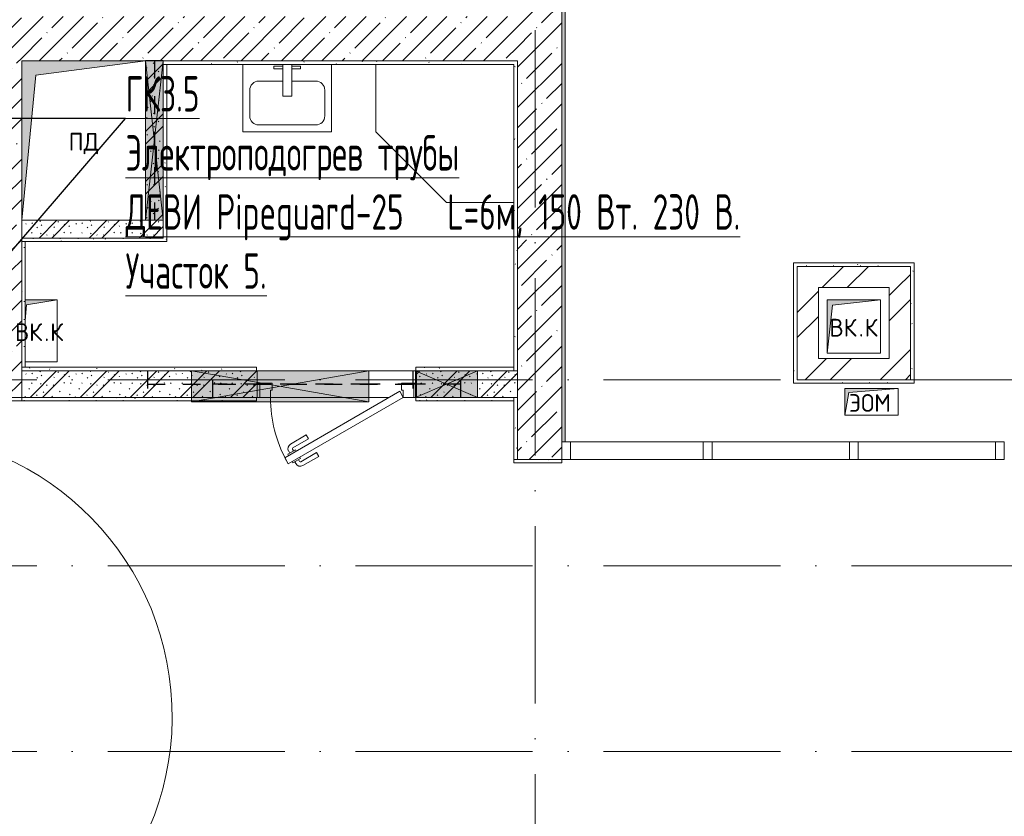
# Model space of a CAD drawing. Header units: millimetres. Extents: x 83162 to 161202, y 56220 to 105342.
# Tile 8 of 209: x 94109 to 99670, y 88585 to 93083. Entities that reach past the tile are written whole.
import ezdxf
from ezdxf import colors
from ezdxf.entities.mleader import LeaderData, LeaderLine
from ezdxf.math import Vec2, Vec3

# ---------------------------------------------------------------- set-up
doc = ezdxf.new("R2010")
doc.units = ezdxf.units.MM
doc.linetypes.add('3_ Штрих_ 1 х 1 мм', pattern=[200, 100, -100])
doc.linetypes.add('4_ Штрихпунктир_ 10 х 2 мм', pattern=[1400, 1000, -200, 0, -200])
for name, color, linetype, lineweight in [('A-____-NOTE-TEXT', 5, 'Continuous', 9), ('A-DETL-GENF-OTLN', 7, 'Continuous', 9), ('A-DOOR-____-MCUT', 7, 'Continuous', 18), ('A-DOOR-____-OTLN', 7, 'Continuous', 9), ('A-DOOR-FRAM-MCUT', 7, 'Continuous', 18), ('A-FLOR-____-OTLN', 7, 'Continuous', 9), ('A-GLAZ-____-MCUT', 7, 'Continuous', 9), ('A-GLAZ-____-OTLN', 7, 'Continuous', 9), ('A-GLAZ-CURT-MCUT', 7, 'Continuous', 9), ('A-GLAZ-CURT-OTLN', 7, 'Continuous', 9), ('A-GLAZ-CWMG-MCUT', 7, 'Continuous', 9), ('A-GLAZ-CWMG-OTLN', 7, 'Continuous', 9), ('A-WALL-____-MCUT', 7, 'Continuous', 9), ('A-WALL-____-PATT', 7, 'Continuous', 9), ('I-WALL-____-MCUT', 7, 'Continuous', 9), ('M-EQPM-____-OTLN', 7, 'Continuous', 9), ('P-SANR-FIXT-OTLN', 7, 'Continuous', 9), ('S-BEAM-____-OTLN', 7, 'Continuous', 9), ('S-GRID-____-OTLN', 7, 'Continuous', 9), ('ДЕВИ', 7, 'Continuous', 0)]:
    doc.layers.add(name, color=color, linetype=linetype, lineweight=lineweight)
doc.styles.add('GOST Common', font='GOST_Common.ttf', dxfattribs={"height": 100})
doc.styles.add('ДЕВИ', font='CS_Gost2304.shx', dxfattribs={"width": 0.8})
pattern_1 = [(45, (0, 0), (-114.04925, 114.04925), []), (45, (114.05, 0), (-114.04925, 114.04925), [201.613, -40.323, 3.353, -36.97])]
pattern_2 = [(135, (150.28, 188.64), (-282.8427, 3e-14), [5, -395]), (135, (174.9, 237.36), (-282.8427, 3e-14), [5, -395]), (135, (211.96, 236.53), (-282.8427, 3e-14), [5, -395]), (135, (114.96, 223.96), (-282.8427, 3e-14), [5, -395]), (135, (77.54, 223.96), (-282.8427, 3e-14), [5, -395]), (135, (57.44, 184.52), (-282.8427, 3e-14), [5, -395]), (135, (66.21, 142.9), (-282.8427, 3e-14), [5, -395]), (135, (107.33, 161), (-282.8427, 3e-14), [5, -395]), (135, (99.08, 130.94), (-282.8427, 3e-14), [5, -395]), (135, (22.6, 136.46), (-282.8427, 3e-14), [5, -395]), (135, (21.16, 168.08), (-282.8427, 3e-14), [5, -395]), (135, (46.13, 96.12), (-282.8427, 3e-14), [5, -395]), (135, (3.54, 74.6), (-282.8427, 3e-14), [5, -395]), (135, (40.3, 47.56), (-282.8427, 3e-14), [5, -395]), (135, (39.77, 18.47), (-282.8427, 3e-14), [5, -395]), (135, (76.94, 37.28), (-282.8427, 3e-14), [5, -395]), (135, (114.18, 62.4), (-282.8427, 3e-14), [5, -395]), (135, (139.87, 90.2), (-282.8427, 3e-14), [5, -395]), (135, (141.44, 15.82), (-282.8427, 3e-14), [5, -395]), (135, (188.69, 26.73), (-282.8427, 3e-14), [5, -395]), (135, (176.14, 51.36), (-282.8427, 3e-14), [5, -395]), (135, (177.03, 0), (-282.8427, 3e-14), [5, -395]), (135, (276.61, 8.22), (-282.8427, 3e-14), [5, -395]), (135, (271.19, 31.72), (-282.8427, 3e-14), [5, -395]), (135, (268.29, 119.65), (-282.8427, 3e-14), [5, -395]), (135, (237.92, 101.95), (-282.8427, 3e-14), [5, -395]), (135, (237.92, 158.27), (-282.8427, 3e-14), [5, -395]), (135, (260.4, 204.35), (-282.8427, 3e-14), [5, -395]), (135, (275.54, 235.4), (-282.8427, 3e-14), [5, -395]), (135, (117.62, 268.96), (-282.8427, 3e-14), [5, -395]), (135, (203.62, 273.83), (-282.8427, 3e-14), [5, -395]), (135, (47.24, 279.3), (-282.8427, 3e-14), [5, -395]), (135, (23.2, 266.16), (-282.8427, 3e-14), [5, -395]), (135, (42.78, 232.52), (-282.8427, 3e-14), [5, -395]), (135, (177.76, 90.57), (-282.8427, 3e-14), [5, -395]), (135, (181.12, 121.8), (-282.8427, 3e-14), [5, -395]), (135, (206.73, 172.06), (-282.8427, 3e-14), [5, -395]), (135, (143.14, 136.62), (-282.8427, 3e-14), [5, -395]), (135, (211.51, 131.86), (-282.8427, 3e-14), [5, -395]), (135, (81.47, 95.1), (-282.8427, 3e-14), [5, -395]), (135, (235.13, 60.46), (-282.8427, 3e-14), [5, -395]), (135, (242.24, 4.89), (-282.8427, 3e-14), [5, -395]), (45, (0, 106.07), (-282.8427, 0), []), (45, (106.07, 0), (-282.8427, 0), []), (45, (176.78, 0), (-282.8427, 0), []), (45, (0, 176.78), (-282.8427, 0), [])]
pattern_3 = [(45, (0, 0), (-212.13203, 212.13203), []), (45, (0, 141.4), (-212.13203, 212.13203), [])]
pattern_4 = [(0, (0, 0), (203.2, 50.8), [3.353, -149.047, 3.353, -149.047, -812.8]), (0, (0, 0), (203.2, 50.8), [-304.8, 3.353, -301.447, 3.353, -149.047, -355.6]), (0, (0, 0), (203.2, 50.8), [-762, 3.353, -98.247, 3.353, -250.647]), (120, (76.2, 25.4), (-145.59409, 150.576362), [3.353, -149.047, 3.353, -149.047, -812.8]), (120, (76.2, 25.4), (-145.59409, 150.576362), [-304.8, 3.353, -301.447, 3.353, -149.047, -355.6]), (120, (76.2, 25.4), (-145.59409, 150.576362), [-762, 3.353, -98.247, 3.353, -250.647]), (240, (101.6, 127), (-57.60591, -201.376362), [3.353, -149.047, 3.353, -149.047, -812.8]), (240, (101.6, 127), (-57.60591, -201.376362), [-304.8, 3.353, -301.447, 3.353, -149.047, -355.6]), (240, (101.6, 127), (-57.60591, -201.376362), [-762, 3.353, -98.247, 3.353, -250.647])]

# ---------------------------------------------------------------- blocks, each defined once
blk = doc.blocks.new('АР_Канал вертикальный прямоугольный - ПД-3616552-ВКК_01_К3_З_ЭОМ_греющий кабель_')
at = {"layer": 'A-DETL-GENF-OTLN', "lineweight": 5, "true_color": 0xf4f4f4}
blk.add_hatch(color=7, dxfattribs=at).paths.add_polyline_path([(-350, -450), (-270, 370), (350, 450), (-350, 450), (-350, 306.8)])
at = {"layer": 'A-DETL-GENF-OTLN', "color": 254, "lineweight": 13, "true_color": 0xcccccc}
for p, q in [((350, 450), (-350, 450)), ((-350, 450), (-350, -450)), ((350, 450), (-350, 450)), ((-350, 450), (-350, -450)), ((-270, 370), (350, 450)), ((-270, 370), (350, 450)), ((350, -450), (350, 450)), ((-350, -450), (-270, 370)), ((-350, -450), (-270, 370)), ((-350, -450), (350, -450))]:
    blk.add_line(p, q, dxfattribs=at)
at = {"layer": 'M-EQPM-____-OTLN', "color": 254, "lineweight": 5, "true_color": 0xcccccc}
for p, q in [((-350, -450), (-350, 450)), ((-350, 450), (350, 450)), ((350, 450), (350, -450)), ((350, -450), (-350, -450))]:
    blk.add_line(p, q, dxfattribs=at)
blk = doc.blocks.new('АР_Канал вертикальный прямоугольный - ВК_К-7411578-ВКК_01_К3_З_ЭОМ_греющий кабель_')
at = {"layer": 'A-DETL-GENF-OTLN', "lineweight": 5, "true_color": 0xf4f4f4}
blk.add_hatch(color=7, dxfattribs=at).paths.add_polyline_path([(-150, -150), (-120, 120), (150, 150), (-150, 150), (-150, 31.7)])
at = {"layer": 'A-DETL-GENF-OTLN', "color": 254, "lineweight": 13, "true_color": 0xcccccc}
for p, q in [((150, 150), (-150, 150)), ((-150, 150), (-150, -150)), ((150, 150), (-150, 150)), ((-150, 150), (-150, -150)), ((-150, -150), (-120, 120)), ((-150, -150), (-120, 120)), ((-120, 120), (150, 150)), ((-120, 120), (150, 150)), ((150, -150), (150, 150)), ((-150, -150), (150, -150))]:
    blk.add_line(p, q, dxfattribs=at)
at = {"layer": 'M-EQPM-____-OTLN', "color": 254, "lineweight": 5, "true_color": 0xcccccc}
for p, q in [((-150, -150), (-150, 150)), ((-150, 150), (150, 150)), ((150, 150), (150, -150)), ((150, -150), (-150, -150))]:
    blk.add_line(p, q, dxfattribs=at)
blk = doc.blocks.new('АР_Дверь однопольная - 900х2100h_750__Глухая_1 эт_Су_EI30-4614530-ВКК_01_К3_З_ЭОМ_греющий кабель_')
at = {"layer": 'A-DOOR-____-MCUT', "color": 254, "lineweight": 13, "true_color": 0xcccccc}
for p, q in [((274.5, 450), (-375, 75)), ((294.5, 415.4), (274.5, 450)), ((-355, 40.4), (294.5, 415.4)), ((-375, 75), (-355, 40.4))]:
    blk.add_line(p, q, dxfattribs=at)
at = {"layer": 'A-DOOR-____-OTLN', "color": 254, "lineweight": 5, "true_color": 0xcccccc}
for p, q in [((102.3, 408.3), (191.1, 459.6)), ((238, 438.2), (232, 448.6)), ((114.8, 386.7), (102.3, 408.3)), ((114.8, 386.7), (203.6, 437.9)), ((248.9, 444.4), (205.6, 419.4)), ((205.6, 419.4), (209.6, 412.5)), ((216.4, 425.7), (210.4, 436.1)), ((276.9, 395.9), (233.6, 370.9)), ((252.9, 437.5), (248.9, 444.4)), ((266, 389.7), (272, 379.3)), ((272.9, 402.9), (276.9, 395.9)), ((159.8, 308.7), (248.6, 360)), ((172.3, 287.1), (261.1, 338.3)), ((233.6, 370.9), (229.6, 377.9)), ((244.4, 377.2), (250.4, 366.8)), ((159.8, 308.7), (172.3, 287.1))]:
    blk.add_line(p, q, dxfattribs=at)
for centre, radius, start, end in [((206.1, 433.6), 30, 30, 120), ((-375, 75), 750, 1.9153, 30), ((206.1, 433.6), 4.99, 30, 120), ((246.1, 364.3), 4.99, 300, 30), ((246.1, 364.3), 30, 300, 30), ((-375, 75), 750, 360, 1.9153)]:
    blk.add_arc(centre, radius, start, end, dxfattribs=at)
at = {"layer": 'A-DOOR-FRAM-MCUT', "color": 254, "lineweight": 13, "true_color": 0xcccccc}
for p, q in [((-445, 75), (-450, 75)), ((-435, 75), (-445, 75)), ((-375, 75), (-435, 75)), ((-435, 75), (-435, -5)), ((-375, 35), (-375, 75)), ((435, 75), (375, 75)), ((375, 75), (375, 35)), ((435, -5), (435, 75)), ((435, 75), (450, 75)), ((-365, 35), (-375, 35)), ((-365, -5), (-365, 35)), ((375, 35), (365, 35)), ((365, 35), (365, -5)), ((-445, -5), (-450, -5)), ((-435, -5), (-445, -5)), ((-435, -5), (-365, -5)), ((365, -5), (435, -5)), ((435, -5), (450, -5))]:
    blk.add_line(p, q, dxfattribs=at)
blk = doc.blocks.new('A-PLU-Sink-2D - 400 x 500mm-V25-ВКК_01_К3_З_ЭОМ_греющий кабель_')
at = {"layer": 'P-SANR-FIXT-OTLN', "color": 254, "lineweight": 5, "true_color": 0xcccccc}
for p, q in [((-234.3, 197.7), (265.7, 197.7)), ((-234.3, -182.3), (-234.3, 197.7)), ((265.7, 197.7), (-234.3, 197.7)), ((-234.3, 197.7), (-234.3, -182.3)), ((265.7, 197.7), (265.7, -182.3)), ((265.7, -182.3), (265.7, 197.7)), ((-145.4, 159.6), (176.8, 159.6)), ((-196.2, -37.2), (-196.2, 108.8)), ((227.6, 108.8), (227.6, -37.2)), ((-9.3, -2.3), (-9.3, -182.3)), ((40.7, -2.3), (-9.3, -2.3)), ((40.7, -182.3), (40.7, -2.3)), ((-9.3, -88), (-145.4, -88)), ((176.8, -88), (40.7, -88)), ((-59.3, -172.3), (-59.3, -157.3)), ((-59.3, -157.3), (-9.3, -157.3)), ((90.7, -157.3), (40.7, -157.3)), ((90.7, -172.3), (90.7, -157.3)), ((-9.3, -172.3), (-59.3, -172.3)), ((40.7, -172.3), (90.7, -172.3))]:
    blk.add_line(p, q, dxfattribs=at)
for centre, start, end in [((-145.4, 108.8), 90, 180), ((176.8, 108.8), 360, 90), ((-145.4, -37.2), 180, 270), ((176.8, -37.2), 270, 0)]:
    blk.add_arc(centre, 50.8, start, end, dxfattribs=at)
blk = doc.blocks.new('АР_Отверстие прямоугольное - ОВВ-4588227-ВКК_01_К3_З_ЭОМ_греющий кабель_')
at = {"layer": 'A-DETL-GENF-OTLN', "lineweight": 5, "true_color": 0xf9f9f9}
blk.add_hatch(color=7, dxfattribs=at).paths.add_polyline_path([(575, -50), (575, 50), (-325, 50), (-325, -50), (-181.8, -50)])
at = {"layer": 'A-DETL-GENF-OTLN', "color": 254, "lineweight": 5, "true_color": 0xcccccc}
for p, q in [((575, 50), (-325, -50)), ((-325, 50), (575, -50))]:
    blk.add_line(p, q, dxfattribs=at)
at = {"layer": 'A-DETL-GENF-OTLN', "color": 254, "lineweight": 13, "true_color": 0xcccccc}
for p, q in [((575, 50), (-325, 50)), ((-325, 50), (-325, -50)), ((575, -50), (575, 50)), ((-325, -50), (575, -50))]:
    blk.add_line(p, q, dxfattribs=at)
at = {"layer": 'A-GLAZ-____-MCUT', "color": 254, "lineweight": 5, "true_color": 0xcccccc}
for p, q in [((-325, 50), (-325, -50)), ((575, 50), (575, -50))]:
    blk.add_line(p, q, dxfattribs=at)
blk = doc.blocks.new('АР_Отверстие прямоугольное - ОВВ-4793839-ВКК_01_К3_З_ЭОМ_греющий кабель_')
at = {"layer": 'A-DETL-GENF-OTLN', "lineweight": 5, "true_color": 0xf9f9f9}
blk.add_hatch(color=7, dxfattribs=at).paths.add_polyline_path([(-50, 75), (-50, -75), (300, -75), (300, 75)])
at = {"layer": 'A-DETL-GENF-OTLN', "color": 254, "lineweight": 5, "true_color": 0xcccccc}
for p, q in [((300, 75), (-50, -75)), ((-50, 75), (300, -75))]:
    blk.add_line(p, q, dxfattribs=at)
at = {"layer": 'A-DETL-GENF-OTLN', "color": 254, "lineweight": 13, "true_color": 0xcccccc}
for p, q in [((300, 75), (-50, 75)), ((-50, 75), (-50, -75)), ((300, -75), (300, 75)), ((-50, -75), (300, -75))]:
    blk.add_line(p, q, dxfattribs=at)
at = {"layer": 'A-GLAZ-____-MCUT', "color": 254, "lineweight": 5, "true_color": 0xcccccc}
for p, q in [((-50, 75), (-50, -75)), ((300, 75), (300, -75))]:
    blk.add_line(p, q, dxfattribs=at)
blk = doc.blocks.new('АР_Отверстие прямоугольное - ОВВ-4534553-ВКК_01_К3_З_ЭОМ_греющий кабель_')
at = {"layer": 'A-DETL-GENF-OTLN', "lineweight": 5, "true_color": 0xf9f9f9}
blk.add_hatch(color=7, dxfattribs=at).paths.add_polyline_path([(-375, -100), (625, -100), (625, 75), (-375, 75)])
at = {"layer": 'A-DETL-GENF-OTLN', "color": 254, "lineweight": 5, "true_color": 0xcccccc}
for p, q in [((625, 75), (-375, -100)), ((-375, 75), (625, -100))]:
    blk.add_line(p, q, dxfattribs=at)
at = {"layer": 'A-DETL-GENF-OTLN', "color": 254, "lineweight": 13, "true_color": 0xcccccc}
for p, q in [((625, 75), (-375, 75)), ((-375, 75), (-375, -100)), ((625, -100), (625, 75)), ((-375, -100), (625, -100))]:
    blk.add_line(p, q, dxfattribs=at)
at = {"layer": 'A-GLAZ-____-MCUT', "color": 254, "lineweight": 5, "true_color": 0xcccccc}
for p, q in [((-375, 75), (-375, -75)), ((625, 75), (625, -75))]:
    blk.add_line(p, q, dxfattribs=at)
blk = doc.blocks.new('АР_Канал вертикальный прямоугольный - ВК_К-2976438-ВКК_01_К3_З_ЭОМ_греющий кабель_')
at = {"layer": 'A-DETL-GENF-OTLN', "lineweight": 5, "true_color": 0xf4f4f4}
blk.add_hatch(color=7, dxfattribs=at).paths.add_polyline_path([(-80, 59.5), (-72.5, 147.5), (100, 175), (-80, 175), (-80, 155)])
at = {"layer": 'A-DETL-GENF-OTLN', "color": 254, "lineweight": 13, "true_color": 0xcccccc}
for p, q in [((100, 175), (-80, 175)), ((100, 175), (-80, 175)), ((-72.5, 147.5), (100, 175)), ((-72.5, 147.5), (100, 175)), ((100, -175), (100, 175)), ((-80, 59.5), (-72.5, 147.5)), ((-80, 59.5), (-72.5, 147.5)), ((-80, -175), (100, -175))]:
    blk.add_line(p, q, dxfattribs=at)
at = {"layer": 'M-EQPM-____-OTLN', "color": 254, "lineweight": 5, "true_color": 0xcccccc}
for p, q in [((-80, 175), (100, 175)), ((100, 175), (100, -175)), ((100, -175), (-80, -175))]:
    blk.add_line(p, q, dxfattribs=at)
blk = doc.blocks.new('A-PLU-Shower_Corner_2D1 - 800x800-2619435-ВКК_01_К3_З_ЭОМ_греющий кабель_')
at = {"layer": 'P-SANR-FIXT-OTLN', "color": 254, "lineweight": 5, "true_color": 0xcccccc}
for p, q in [((-800, -400), (-800, -20)), ((-800, -20), (-800, -400)), ((-400, -800), (-800, -400)), ((-400, -800), (-800, -400)), ((-20, -800), (-400, -800)), ((-400, -800), (-20, -800))]:
    blk.add_line(p, q, dxfattribs=at)
blk = doc.blocks.new('АР_Канал вертикальный прямоугольный - ЭОМ-2977790-ВКК_01_К3_З_ЭОМ_греющий кабель_')
at = {"layer": 'A-DETL-GENF-OTLN', "lineweight": 5, "true_color": 0xf4f4f4}
blk.add_hatch(color=7, dxfattribs=at).paths.add_polyline_path([(-150, -75), (-127.5, 52.5), (150, 75), (-150, 75)])
at = {"layer": 'A-DETL-GENF-OTLN', "color": 254, "lineweight": 13, "true_color": 0xcccccc}
for p, q in [((150, 75), (-150, 75)), ((-150, 75), (-150, -75)), ((150, 75), (-150, 75)), ((-150, 75), (-150, -75)), ((-127.5, 52.5), (150, 75)), ((-127.5, 52.5), (150, 75)), ((150, -75), (150, 75)), ((-150, -75), (-127.5, 52.5)), ((-150, -75), (-127.5, 52.5)), ((-150, -75), (150, -75))]:
    blk.add_line(p, q, dxfattribs=at)
at = {"layer": 'M-EQPM-____-OTLN', "color": 254, "lineweight": 5, "true_color": 0xcccccc}
for p, q in [((-150, -75), (-150, 75)), ((-150, 75), (150, 75)), ((150, 75), (150, -75)), ((150, -75), (-150, -75))]:
    blk.add_line(p, q, dxfattribs=at)
blk = doc.blocks.new('Прямоугольный импост - 100Х50-3553541-ВКК_01_К3_З_ЭОМ_греющий кабель_')
at = {"layer": 'A-GLAZ-CWMG-MCUT', "color": 254, "lineweight": 5, "true_color": 0xcccccc}
for p, q in [((-50, 50), (0, 50)), ((-50, -50), (-50, 50)), ((0, 50), (0, -50)), ((0, -50), (-50, -50))]:
    blk.add_line(p, q, dxfattribs=at)
blk = doc.blocks.new('Системная панель - С остеклением-3552978-ВКК_01_К3_З_ЭОМ_греющий кабель_')
at = {"layer": 'A-GLAZ-CURT-MCUT', "color": 254, "lineweight": 5, "true_color": 0xcccccc}
for p, q in [((375, 50), (-375, 50)), ((-375, 50), (-375, -50)), ((375, -50), (375, 50)), ((-375, -50), (375, -50))]:
    blk.add_line(p, q, dxfattribs=at)
blk = doc.blocks.new('Системная панель - С остеклением-3552993-ВКК_01_К3_З_ЭОМ_греющий кабель_')
at = {"layer": 'A-GLAZ-CURT-MCUT', "color": 254, "lineweight": 5, "true_color": 0xcccccc}
for p, q in [((387.5, 50), (-387.5, 50)), ((-387.5, 50), (-387.5, -50)), ((387.5, -50), (387.5, 50)), ((-387.5, -50), (387.5, -50))]:
    blk.add_line(p, q, dxfattribs=at)
blk = doc.blocks.new('Прямоугольный импост - 100Х50-3553539-ВКК_01_К3_З_ЭОМ_греющий кабель_')
at = {"layer": 'A-GLAZ-CWMG-MCUT', "color": 254, "lineweight": 5, "true_color": 0xcccccc}
for p, q in [((-25, 50), (25, 50)), ((-25, -50), (-25, 50)), ((25, 50), (25, -50)), ((25, -50), (-25, -50))]:
    blk.add_line(p, q, dxfattribs=at)
blk = doc.blocks.new('АР_Перемычка - 150_Уx2_50x5__250-250-4841910-ВКК_01_К3_З_ЭОМ_греющий кабель_')
at = {"layer": 'A-DETL-GENF-OTLN', "color": 254, "linetype": '3_ Штрих_ 1 х 1 мм', "lineweight": 25, "true_color": 0xdcdcdc}
for p, q in [((-700, 75), (-700, -75)), ((700, 75), (700, -75)), ((-700, 0), (-445, 0)), ((-445, 0), (-180, 0)), ((-180, 0), (700, 0))]:
    blk.add_line(p, q, dxfattribs=at)
blk = doc.blocks.new('АР_Перемычка - 100_Уx1_75x5__Оп_0_125x80x5_-100-4588256-ВКК_01_К3_З_ЭОМ_греющий кабель_')
at = {"layer": 'A-DETL-GENF-OTLN', "color": 254, "linetype": '3_ Штрих_ 1 х 1 мм', "lineweight": 25, "true_color": 0xdcdcdc}
for p, q in [((-450, 50), (-450, -50)), ((550, 50), (550, -50)), ((-450, 0), (550, 0))]:
    blk.add_line(p, q, dxfattribs=at)
blk = doc.blocks.new('АР_Перемычка - 150_Уx2_50x5__250-250-4841911-ВКК_01_К3_З_ЭОМ_греющий кабель_')
at = {"layer": 'A-DETL-GENF-OTLN', "color": 254, "linetype": '3_ Штрих_ 1 х 1 мм', "lineweight": 25, "true_color": 0xdcdcdc}
for p, q in [((-750, 75), (-750, -75)), ((750, 75), (750, -75)), ((-750, 0), (750, 0))]:
    blk.add_line(p, q, dxfattribs=at)
blk = doc.blocks.new('240311_Наметкина 10_РД_АР_К3_R21_rvt-1-ВКК_01_К3_З_ЭОМ_греющий кабель_')
at = {"layer": 'A-WALL-____-PATT', "lineweight": 5, "true_color": 0xcccccc}
h = blk.add_hatch(dxfattribs=at)
h.set_pattern_fill('FP_1', color=254, style=0, pattern_type=2)
h.set_pattern_definition(pattern_1)
h.paths.add_polyline_path([(94020.3, 90950), (94120, 90950), (94120, 96350), (93870, 96350), (93870, 90950)])
h.paths.add_polyline_path([(94120, 97600), (94120, 99400), (93870, 99400), (93870, 97600)])
h = blk.add_hatch(dxfattribs=at)
h.set_pattern_fill('FP_1', color=254, style=0, pattern_type=2)
h.set_pattern_definition(pattern_1)
h.paths.add_polyline_path([(97170, 90600), (97170, 99400), (96920, 99400), (96920, 90600)])
h = blk.add_hatch(dxfattribs=at)
h.set_pattern_fill('FP_1', color=254, style=0, pattern_type=2)
h.set_pattern_definition(pattern_1)
h.paths.add_polyline_path([(96718, 92850), (96920, 92850), (96920, 93100), (94120, 93100), (94120, 92850), (96700, 92850)])
h = blk.add_hatch(dxfattribs=at)
h.set_pattern_fill('FP_29', color=254, style=0, pattern_type=2)
h.set_pattern_definition(pattern_2)
h.paths.add_polyline_path([(94820, 91850), (94920, 91850), (94920, 92850), (94820, 92850), (94820, 91950)])
h = blk.add_hatch(dxfattribs=at)
h.set_pattern_fill('FP_29', color=254, style=0, pattern_type=2)
h.set_pattern_definition(pattern_2)
h.paths.add_polyline_path([(94820, 91850), (94820, 91950), (94120, 91950), (94120, 91850), (94200, 91850)])
h = blk.add_hatch(dxfattribs=at)
h.set_pattern_fill('FP_28', color=254, style=0, pattern_type=2)
h.set_pattern_definition(pattern_3)
h.paths.add_polyline_path([(98500, 91050), (98620, 91050), (98620, 91690), (98500, 91690), (98500, 91381.7)])
h = blk.add_hatch(dxfattribs=at)
h.set_pattern_fill('FP_28', color=254, style=0, pattern_type=2)
h.set_pattern_definition(pattern_3)
h.paths.add_polyline_path([(99020, 91570), (99140, 91570), (99140, 91690), (98620, 91690), (98620, 91570)])
h = blk.add_hatch(dxfattribs=at)
h.set_pattern_fill('FP_28', color=254, style=0, pattern_type=2)
h.set_pattern_definition(pattern_3)
h.paths.add_polyline_path([(99140, 91170), (99140, 91570), (99020, 91570), (99020, 91170)])
h = blk.add_hatch(dxfattribs=at)
h.set_pattern_fill('FP_28', color=254, style=0, pattern_type=2)
h.set_pattern_definition(pattern_3)
h.paths.add_polyline_path([(98620, 91050), (99140, 91050), (99140, 91170), (98620, 91170)])
h = blk.add_hatch(dxfattribs=at)
h.set_pattern_fill('FP_29', color=254, style=0, pattern_type=2)
h.set_pattern_definition(pattern_2)
h.paths.add_polyline_path([(96695, 90950), (96920, 90950), (96920, 91100), (96350, 91100), (96350, 90950)])
h.paths.add_polyline_path([(94120, 90950), (95450, 90950), (95450, 91100), (94120, 91100)])
at = {"layer": 'A-FLOR-____-OTLN', "color": 254, "lineweight": 5, "true_color": 0xcccccc}
for p, q in [((95450, 91100), (96080, 91100)), ((96080, 91100), (96345, 91100)), ((96345, 91100), (96346.9, 91100)), ((95465, 90950), (95450, 90950)), ((96080, 90950), (95525, 90950)), ((96195, 90950), (96080, 90950)), ((96345, 90950), (96335, 90950)), ((96346.9, 90950), (96345, 90950))]:
    blk.add_line(p, q, dxfattribs=at)
blk.add_arc((93370, 89150), 1600, 272.866, 91.7908, dxfattribs=at)
at = {"layer": 'A-WALL-____-MCUT', "color": 254, "lineweight": 5, "true_color": 0xcccccc}
for p, q in [((97170, 90600), (97170, 99400)), ((94820, 92850), (94920, 92850)), ((94920, 92850), (96920, 92850)), ((96920, 92850), (96920, 90600)), ((94120, 91950), (94120, 91850)), ((94120, 90950), (94120, 91850)), ((93870, 90950), (94120, 90950)), ((96920, 90600), (97170, 90600))]:
    blk.add_line(p, q, dxfattribs=at)
at = {"layer": 'I-WALL-____-MCUT', "color": 254, "lineweight": 5, "true_color": 0xcccccc}
for p, q in [((94920, 92850), (94820, 92850)), ((94920, 91950), (94920, 92850)), ((94920, 91850), (94920, 91950)), ((94120, 91850), (94820, 91850)), ((94820, 91850), (94920, 91850)), ((98500, 91690), (98500, 91050)), ((98620, 91690), (98500, 91690)), ((99140, 91690), (98620, 91690)), ((99140, 91570), (99140, 91690)), ((98620, 91570), (99020, 91570)), ((98620, 91170), (98620, 91570)), ((99020, 91570), (99020, 91170)), ((99140, 91170), (99140, 91570)), ((99020, 91170), (98620, 91170)), ((99140, 91050), (99140, 91170)), ((95080, 91100), (94120, 91100)), ((94120, 91100), (94120, 90950)), ((95450, 91100), (95080, 91100)), ((95450, 90950), (95450, 91100)), ((96695, 91100), (96350, 91100)), ((96350, 91100), (96350, 90950)), ((96920, 91100), (96695, 91100)), ((96920, 90950), (96920, 91100)), ((98500, 91050), (98620, 91050)), ((98620, 91050), (99140, 91050)), ((94120, 90950), (95080, 90950)), ((95080, 90950), (95450, 90950)), ((96350, 90950), (96695, 90950)), ((96695, 90950), (96920, 90950))]:
    blk.add_line(p, q, dxfattribs=at)
at = {"layer": 'A-DOOR-____-OTLN', "color": 254, "lineweight": 5, "true_color": 0xcccccc, "rotation": 180}
blk.add_blockref('АР_Дверь однопольная - 900х2100h_750__Глухая_1 эт_Су_EI30-4614530-ВКК_01_К3_З_ЭОМ_греющий кабель_', (95900, 91025), dxfattribs=at)
at = {"layer": 'A-GLAZ-____-OTLN', "color": 254, "lineweight": 5, "true_color": 0xcccccc}
for name, p, rotation in [('АР_Отверстие прямоугольное - ОВВ-4588227-ВКК_01_К3_З_ЭОМ_греющий кабель_', (94870, 92525), 269.9999999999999), ('АР_Отверстие прямоугольное - ОВВ-4793839-ВКК_01_К3_З_ЭОМ_греющий кабель_', (96645, 91025), 180)]:
    blk.add_blockref(name, p, dxfattribs=dict(at, rotation=rotation))
blk.add_blockref('АР_Отверстие прямоугольное - ОВВ-4534553-ВКК_01_К3_З_ЭОМ_греющий кабель_', (95455, 91025), dxfattribs=at)
at = {"layer": 'A-GLAZ-CURT-OTLN', "color": 254, "lineweight": 5, "true_color": 0xcccccc, "rotation": 180}
for name, p in [('Системная панель - С остеклением-3552978-ВКК_01_К3_З_ЭОМ_греющий кабель_', (97595, 90650)), ('Системная панель - С остеклением-3552993-ВКК_01_К3_З_ЭОМ_греющий кабель_', (98407.5, 90650)), ('Системная панель - С остеклением-3552993-ВКК_01_К3_З_ЭОМ_греющий кабель_', (99232.5, 90650))]:
    blk.add_blockref(name, p, dxfattribs=at)
at = {"layer": 'A-GLAZ-CWMG-OTLN', "color": 254, "lineweight": 5, "true_color": 0xcccccc, "extrusion": (0, 0, -1)}
for name, p in [('Прямоугольный импост - 100Х50-3553541-ВКК_01_К3_З_ЭОМ_греющий кабель_', (-97170, 90650)), ('Прямоугольный импост - 100Х50-3553539-ВКК_01_К3_З_ЭОМ_греющий кабель_', (-97995, 90650)), ('Прямоугольный импост - 100Х50-3553539-ВКК_01_К3_З_ЭОМ_греющий кабель_', (-98820, 90650)), ('Прямоугольный импост - 100Х50-3553539-ВКК_01_К3_З_ЭОМ_греющий кабель_', (-99645, 90650))]:
    blk.add_blockref(name, p, dxfattribs=at)
at = {"layer": 'M-EQPM-____-OTLN', "color": 254, "lineweight": 5, "true_color": 0xcccccc}
for name, p in [('АР_Канал вертикальный прямоугольный - ПД-3616552-ВКК_01_К3_З_ЭОМ_греющий кабель_', (94470, 92400)), ('АР_Канал вертикальный прямоугольный - ВК_К-2976438-ВКК_01_К3_З_ЭОМ_греющий кабель_', (94220, 91325)), ('АР_Канал вертикальный прямоугольный - ВК_К-7411578-ВКК_01_К3_З_ЭОМ_греющий кабель_', (98820, 91350)), ('АР_Канал вертикальный прямоугольный - ЭОМ-2977790-ВКК_01_К3_З_ЭОМ_греющий кабель_', (98920, 90925))]:
    blk.add_blockref(name, p, dxfattribs=at)
at = {"layer": 'P-SANR-FIXT-OTLN', "color": 254, "lineweight": 5, "true_color": 0xcccccc, "rotation": 180}
blk.add_blockref('A-PLU-Sink-2D - 400 x 500mm-V25-ВКК_01_К3_З_ЭОМ_греющий кабель_', (95635.7, 92647.7), dxfattribs=at)
at = {"layer": 'P-SANR-FIXT-OTLN', "color": 254, "lineweight": 5, "true_color": 0xcccccc}
blk.add_blockref('A-PLU-Shower_Corner_2D1 - 800x800-2619435-ВКК_01_К3_З_ЭОМ_греющий кабель_', (96920, 92850), dxfattribs=at)
at = {"layer": 'S-BEAM-____-OTLN', "color": 254, "lineweight": 5, "true_color": 0xcccccc}
for name, p, rotation in [('АР_Перемычка - 100_Уx1_75x5__Оп_0_125x80x5_-100-4588256-ВКК_01_К3_З_ЭОМ_греющий кабель_', (94870, 92400), 269.9999999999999), ('АР_Перемычка - 150_Уx2_50x5__250-250-4841910-ВКК_01_К3_З_ЭОМ_греющий кабель_', (95900, 91025), 180)]:
    blk.add_blockref(name, p, dxfattribs=dict(at, rotation=rotation))
blk.add_blockref('АР_Перемычка - 150_Уx2_50x5__250-250-4841911-ВКК_01_К3_З_ЭОМ_греющий кабель_', (95580, 91025), dxfattribs=at)
at = {"layer": 'A-____-NOTE-TEXT', "color": 254, "lineweight": 5, "true_color": 0xcccccc, "char_height": 100, "attachment_point": 1, "style": 'GOST Common'}
for s, insert, width in [('ПД', (94385.4, 92443.6), 208.439), ('ВК', (98682.4, 91393.6), 200.422), ('\\fGOST Common|b0|i0|c204|p34|;К', (98880.8, 91393.6), 96.202), ('ВК', (94082.4, 91368.6), 200.422), ('\\fGOST Common|b0|i0|c204|p34|;К', (94280.8, 91368.6), 96.202), ('\\fGOST Common|b0|i0|c204|p34|;.', (94247.8, 91368.6), 40.084), ('\\fGOST Common|b0|i0|c204|p34|;.', (98847.8, 91393.6), 40.084), ('ЭОМ', (98792.4, 90968.6), 312.658)]:
    blk.add_mtext(s, dxfattribs=dict(at, insert=insert, width=width))
blk = doc.blocks.new('Наметкина 10_РД_АР_К3_Отделка_R21_rvt-1-ВКК_01_К3_З_ЭОМ_греющий кабель_')
at = {"layer": 'A-WALL-____-PATT', "lineweight": 5, "true_color": 0xaaaaaa}
h = blk.add_hatch(dxfattribs=at)
h.set_pattern_fill('FP_35', color=253, style=0, pattern_type=2)
h.set_pattern_definition(pattern_4)
h.paths.add_polyline_path([(97190, 90700), (97190, 99200), (97170, 99200), (97170, 90700)])
h = blk.add_hatch(dxfattribs=at)
h.set_pattern_fill('FP_35', color=253, style=0, pattern_type=2)
h.set_pattern_definition(pattern_4)
h.paths.add_polyline_path([(96900, 92830), (96900, 92850), (94920, 92850), (94920, 92830), (95085.1, 92830)])
h = blk.add_hatch(dxfattribs=at)
h.set_pattern_fill('FP_35', color=253, style=0, pattern_type=2)
h.set_pattern_definition(pattern_4)
h.paths.add_polyline_path([(94940, 91845), (94940, 92830), (94920, 92830), (94920, 91845)])
h = blk.add_hatch(dxfattribs=at)
h.set_pattern_fill('FP_35', color=253, style=0, pattern_type=2)
h.set_pattern_definition(pattern_4)
h.paths.add_polyline_path([(96900, 91100), (96920, 91100), (96920, 92850), (96900, 92850), (96900, 91381.7)])
h = blk.add_hatch(dxfattribs=at)
h.set_pattern_fill('FP_35', color=253, style=0, pattern_type=2)
h.set_pattern_definition(pattern_4)
h.paths.add_polyline_path([(94140, 91830), (94940, 91830), (94940, 91845), (94920, 91845), (94920, 91850), (94120, 91850), (94120, 91830)])
h = blk.add_hatch(dxfattribs=at)
h.set_pattern_fill('FP_35', color=253, style=0, pattern_type=2)
h.set_pattern_definition(pattern_4)
h.paths.add_polyline_path([(94140, 91120), (94140, 91830), (94120, 91830), (94120, 91120)])
h = blk.add_hatch(dxfattribs=at)
h.set_pattern_fill('FP_35', color=253, style=0, pattern_type=2)
h.set_pattern_definition(pattern_4)
h.paths.add_polyline_path([(98480, 91050), (98500, 91050), (98500, 91710), (98480, 91710), (98480, 91381.7)])
h = blk.add_hatch(dxfattribs=at)
h.set_pattern_fill('FP_35', color=253, style=0, pattern_type=2)
h.set_pattern_definition(pattern_4)
h.paths.add_polyline_path([(99140, 91690), (99140, 91710), (98500, 91710), (98500, 91690)])
h = blk.add_hatch(dxfattribs=at)
h.set_pattern_fill('FP_35', color=253, style=0, pattern_type=2)
h.set_pattern_definition(pattern_4)
h.paths.add_polyline_path([(99140, 91030), (99160, 91030), (99160, 91710), (99140, 91710), (99140, 91050)])
h = blk.add_hatch(dxfattribs=at)
h.set_pattern_fill('FP_35', color=253, style=0, pattern_type=2)
h.set_pattern_definition(pattern_4)
h.paths.add_polyline_path([(96900, 91100), (96900, 91120), (96346.9, 91120), (96346.9, 91100), (96695, 91100)])
h.paths.add_polyline_path([(95085.1, 91100), (95446.9, 91100), (95446.9, 91120), (94120, 91120), (94120, 91100), (95080, 91100)])
h = blk.add_hatch(dxfattribs=at)
h.set_pattern_fill('FP_35', color=253, style=0, pattern_type=2)
h.set_pattern_definition(pattern_4)
h.paths.add_polyline_path([(99140, 91030), (99140, 91050), (98480, 91050), (98480, 91030)])
h = blk.add_hatch(dxfattribs=at)
h.set_pattern_fill('FP_35', color=253, style=0, pattern_type=2)
h.set_pattern_definition(pattern_4)
h.paths.add_polyline_path([(93870, 90930), (94120, 90930), (94120, 90950), (93870, 90950)])
h = blk.add_hatch(dxfattribs=at)
h.set_pattern_fill('FP_35', color=253, style=0, pattern_type=2)
h.set_pattern_definition(pattern_4)
h.paths.add_polyline_path([(96346.9, 90930), (96900, 90930), (96900, 90950), (96346.9, 90950)])
h.paths.add_polyline_path([(95446.9, 90930), (95446.9, 90950), (94120, 90950), (94120, 90930), (95085.1, 90930)])
h = blk.add_hatch(dxfattribs=at)
h.set_pattern_fill('FP_35', color=253, style=0, pattern_type=2)
h.set_pattern_definition(pattern_4)
h.paths.add_polyline_path([(96900, 90600), (96920, 90600), (96920, 90950), (96900, 90950), (96900, 90719.2)])
h = blk.add_hatch(dxfattribs=at)
h.set_pattern_fill('FP_35', color=253, style=0, pattern_type=2)
h.set_pattern_definition(pattern_4)
h.paths.add_polyline_path([(97170, 90580), (97170, 90600), (96900, 90600), (96900, 90580)])
at = {"layer": 'A-WALL-____-MCUT', "color": 253, "lineweight": 5, "true_color": 0xaaaaaa}
for p, q in [((97170, 99200), (97170, 90700)), ((97190, 90700), (97190, 99200)), ((96900, 92850), (94920, 92850)), ((94920, 92850), (94920, 92830)), ((94920, 92830), (94940, 92830)), ((94920, 92830), (94920, 91950)), ((94940, 92830), (94920, 92830)), ((94940, 92830), (96900, 92830)), ((94940, 91845), (94940, 92830)), ((96920, 92850), (96900, 92850)), ((96900, 92830), (96900, 91100)), ((96920, 91100), (96920, 92850)), ((94920, 91950), (94920, 91850)), ((94920, 91850), (94120, 91850)), ((94120, 91850), (94120, 91830)), ((94120, 91830), (94120, 91120)), ((94140, 91830), (94120, 91830)), ((94140, 91830), (94940, 91830)), ((94140, 91120), (94140, 91830)), ((94940, 91830), (94940, 91845)), ((98500, 91710), (98480, 91710)), ((98480, 91710), (98480, 91050)), ((99140, 91710), (98500, 91710)), ((99160, 91710), (99140, 91710)), ((99160, 91030), (99160, 91710)), ((98500, 91690), (99140, 91690)), ((98500, 91050), (98500, 91690)), ((99140, 91690), (99140, 91050)), ((94120, 91120), (94120, 91100)), ((94120, 91120), (94140, 91120)), ((94120, 91100), (95080, 91100)), ((95446.9, 91120), (94140, 91120)), ((95080, 91100), (95446.9, 91100)), ((95446.9, 91100), (95446.9, 91120)), ((96900, 91120), (96346.9, 91120)), ((96346.9, 91120), (96346.9, 91100)), ((96346.9, 91100), (96695, 91100)), ((96695, 91100), (96900, 91100)), ((96900, 91100), (96900, 91120)), ((96900, 91100), (96920, 91100)), ((98480, 91050), (98480, 91030)), ((99140, 91050), (98500, 91050)), ((98480, 91030), (99140, 91030)), ((99140, 91030), (99160, 91030)), ((94120, 90950), (93870, 90950)), ((93870, 90930), (94120, 90930)), ((94120, 90930), (94120, 90950)), ((95080, 90950), (94120, 90950)), ((94120, 90950), (94120, 90930)), ((94120, 90930), (95080, 90930)), ((95446.9, 90950), (95080, 90950)), ((95080, 90930), (95446.9, 90930)), ((95446.9, 90930), (95446.9, 90950)), ((96695, 90950), (96346.9, 90950)), ((96346.9, 90950), (96346.9, 90930)), ((96346.9, 90930), (96900, 90930)), ((96900, 90950), (96695, 90950)), ((96900, 90930), (96900, 90950)), ((96920, 90950), (96900, 90950)), ((96900, 90930), (96900, 90600)), ((96920, 90600), (96920, 90950)), ((97170, 90700), (97190, 90700)), ((97170, 90600), (96900, 90600)), ((96900, 90600), (96900, 90580)), ((96900, 90600), (96920, 90600)), ((97170, 90580), (97170, 90600)), ((96900, 90580), (97170, 90580))]:
    blk.add_line(p, q, dxfattribs=at)
at = {"layer": 'S-GRID-____-OTLN', "color": 254, "linetype": '4_ Штрихпунктир_ 10 х 2 мм', "lineweight": 5, "true_color": 0xcccccc}
for p, q in [((97020, 57020.1), (97020, 104542.4)), ((153009.9, 91050), (83961.5, 91050)), ((153009.9, 90000), (83961.5, 90000)), ((153009.9, 88950), (83961.5, 88950))]:
    blk.add_line(p, q, dxfattribs=at)

msp = doc.modelspace()

# ---------------------------------------------------------------- block references
at = {"lineweight": 5}
for name in ['Наметкина 10_РД_АР_К3_Отделка_R21_rvt-1-ВКК_01_К3_З_ЭОМ_греющий кабель_', '240311_Наметкина 10_РД_АР_К3_R21_rvt-1-ВКК_01_К3_З_ЭОМ_греющий кабель_']:
    msp.add_blockref(name, (0, 0), dxfattribs=at)

# ---------------------------------------------------------------- leaders
at = {"layer": 'ДЕВИ', "color": 7}
ml = msp.add_multileader_mtext('Standard', dxfattribs=at)
ml.set_content('{\\C7;ГК3.1\\PЭлектроподогрев трубы\\PДЕВИ Pipeguard-25   L=6м, 150 Вт. 230 В.^JУчасток 1.}', color=5, style='ДЕВИ')
ml.set_leader_properties()
ml.build(insert=Vec2(0, 0))
ml.multileader.update_dxf_attribs({"text_left_attachment_type": 5, "text_right_attachment_type": 5, "dogleg_length": 1, "arrow_head_size": 50})
ctx = ml.context
ctx.base_point, ctx.char_height, ctx.arrow_head_size, ctx.landing_gap_size, ctx.plane_origin = Vec3(88383.2, 92716.6), 200, 50, 0, Vec3(101449.2, 94024.4)
ctx.left_attachment, ctx.right_attachment = 5, 5
notes = []
notes.append((ctx, [(1, (1, 1, 0), (88382.2, 92716.6), (1, 0), 1, [(0, [(87300, 90950)], 0, [])])]))
ctx.mtext.insert, ctx.mtext.width, ctx.mtext.flow_direction = Vec3(88383.2, 93982.4), 6278.465, 5
ml = msp.add_multileader_mtext('Standard', dxfattribs=at)
ml.set_content('\\L{\\C7;ГК3.5\\PЭлектроподогрев трубы\\PДЕВИ Pipeguard-25   L=6м, 150 Вт. 230 В.^JУчасток 5.}', color=5, style='ДЕВИ')
ml.set_leader_properties()
ml.build(insert=Vec2(0, 0))
ml.multileader.update_dxf_attribs({"text_left_attachment_type": 8, "text_right_attachment_type": 5, "dogleg_length": 1, "arrow_head_size": 50})
ctx = ml.context
ctx.base_point, ctx.char_height, ctx.arrow_head_size, ctx.landing_gap_size, ctx.plane_origin = Vec3(94706.8, 92523.9), 200, 50, 0, Vec3(107913.5, 94505.3)
ctx.left_attachment, ctx.right_attachment = 8, 5
notes.append((ctx, [(0, (1, 1, 0), (94705.8, 92523.9), (1, 0), 1, [(0, [(93764.3, 91430.9)], 0, [])])]))
ctx.mtext.insert, ctx.mtext.width, ctx.mtext.flow_direction = Vec3(94706.8, 92763.9), 6066.997, 5
ml = msp.add_multileader_mtext('Standard', dxfattribs=at)
ml.set_content('{\\C7;ГК3.2\\PЭлектроподогрев трубы\\PДЕВИ Iceguard-18  7м  126Вт. 230В^JУчасток 2. }', color=5, style='ДЕВИ')
ml.set_leader_properties()
ml.build(insert=Vec2(0, 0))
ml.multileader.update_dxf_attribs({"text_left_attachment_type": 5, "text_right_attachment_type": 5, "dogleg_length": 1, "arrow_head_size": 50})
ctx = ml.context
ctx.base_point, ctx.char_height, ctx.arrow_head_size, ctx.landing_gap_size, ctx.plane_origin = Vec3(88422.5, 88694.4), 200, 50, 0, Vec3(101432.2, 91697.6)
ctx.left_attachment, ctx.right_attachment = 5, 5
notes.append((ctx, [(1, (1, 1, 0), (88421.5, 88694.4), (1, 0), 1, [(0, [(87268.9, 88677.5)], 0, [])])]))
ctx.mtext.insert, ctx.mtext.width, ctx.mtext.flow_direction = Vec3(88422.5, 89991.2), 5715.111, 5
for ctx, leaders in notes:
    for number, flags, end, landing, length, lines in leaders:
        leader = LeaderData()
        leader.index, (leader.has_last_leader_line, leader.has_dogleg_vector, leader.attachment_direction) = number, flags
        leader.last_leader_point, leader.dogleg_vector, leader.dogleg_length = Vec3(end), Vec3(landing), length
        for number, points, colour, breaks in lines:
            line = LeaderLine()
            line.index, line.vertices, line.color, line.breaks = number, Vec3.list(points), colors.encode_raw_color(colour), breaks
            leader.lines.append(line)
        ctx.leaders.append(leader)

doc.saveas('drawing.dxf')
